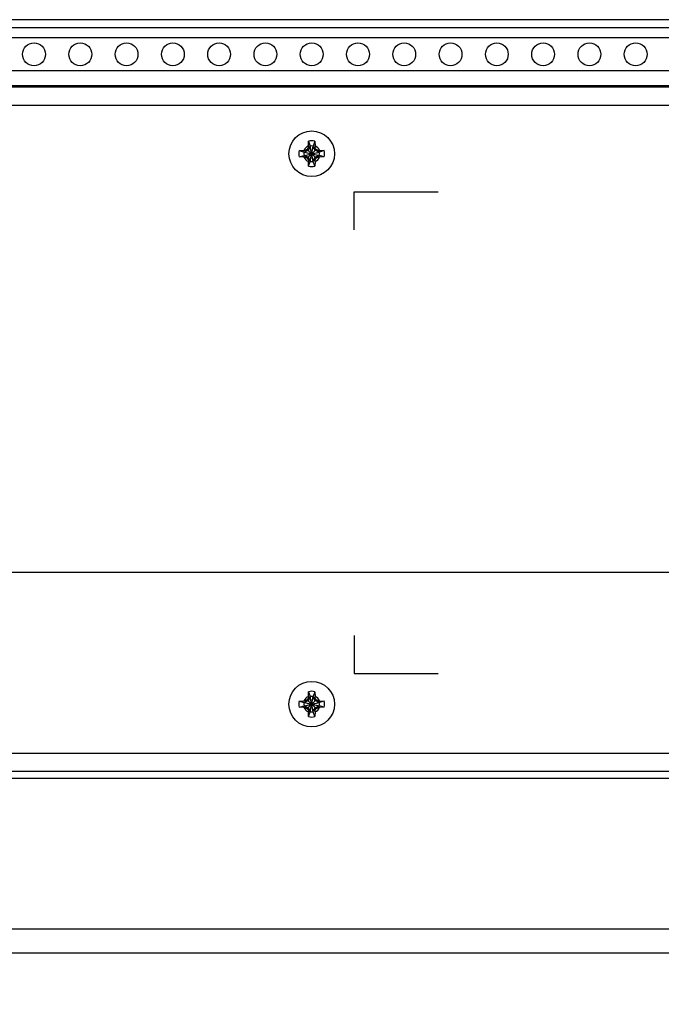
# Model space of a CAD drawing. Header units: inches. Extents: x 0 to 34, y 0 to 22.
# Tile 9 of 20: x 16.1 to 17.4, y 9.2 to 11.3. Entities that reach past the tile are written whole.
import ezdxf

# ---------------------------------------------------------------- set-up
doc = ezdxf.new("R2010")
doc.units = ezdxf.units.IN
doc.header["$LTSCALE"] = 1.87
doc.header["$MEASUREMENT"] = 0
doc.layers.get('0').update_dxf_attribs({"linetype": 'CONTINUOUS'})
doc.layers.add('DIMENSIONS', color=7, linetype='CONTINUOUS')
doc.styles.get("Standard").update_dxf_attribs({"font": 'txt', "width": 0.8})
doc.dimstyles.new('DIMSTYLE_1', dxfattribs={"dimtxt": 0.125, "dimasz": 0.18, "dimexe": 0.125, "dimexo": 0.0625, "dimgap": 0.0625, "dimtad": 0, "dimtih": 1, "dimtoh": 1, "dimlfac": 2, "dimdsep": 46, "dimtxsty": 'STANDARD', "dimblk": '_FILLED', "dimblk1": '_FILLED', "dimblk2": '_FILLED', "dimcen": 0.09, "dimadec": 0, "dimazin": 0, "dimtp": 0.001, "dimtm": 0.001, "dimtfac": 1, "dimtofl": 0, "dimtmove": 0, "dimatfit": 3, "dimldrblk": '_FILLED', "dimfxl": 1, "dimtolj": 1, "dimarcsym": 0})

# ---------------------------------------------------------------- blocks, each defined once
blk = doc.blocks.new('_FILLED')
at = {"color": 0, "linetype": 'BYBLOCK'}
blk.add_solid([(0, 0), (-1, 0.174), (-1, -0.174)], dxfattribs=at)
blk = doc.blocks.new('*D1')
at = {"layer": 'DIMENSIONS', "color": 2, "linetype": 'CONTINUOUS'}
for p, q in [((15.1852, 9.7817), (15.1852, 6.7915)), ((15.5397, 9.7817), (15.5397, 6.7915)), ((15.1852, 6.9165), (14.8252, 6.9165)), ((15.5397, 6.9165), (15.8391, 6.9165))]:
    blk.add_line(p, q, dxfattribs=at)
at = {"layer": 'DIMENSIONS', "color": 2, "linetype": 'CONTINUOUS', "xscale": 0.18, "yscale": 0.18, "zscale": 0.18}
blk.add_blockref('_FILLED', (15.1852, 6.9165), dxfattribs=at)
at = {"layer": 'DIMENSIONS', "color": 2, "linetype": 'CONTINUOUS', "xscale": 0.18, "yscale": 0.18, "zscale": 0.18, "rotation": 180}
blk.add_blockref('_FILLED', (15.5397, 6.9165), dxfattribs=at)
at = {"layer": 'DIMENSIONS', "color": 2, "linetype": 'CONTINUOUS', "insert": (15.9016, 6.979), "char_height": 0.125, "width": 1.225, "attachment_point": 1, "line_spacing_factor": 0.9}
blk.add_mtext('18.01{\\Ftxt.shx;\\W1.000000;\\H0.125000; }[.709]', dxfattribs=at)
blk = doc.blocks.new('*D2')
at = {"layer": 'DIMENSIONS', "color": 2, "linetype": 'CONTINUOUS'}
for p, q in [((19.299, 9.9087), (19.299, 8.2915)), ((15.5397, 9.7817), (15.5397, 8.2915)), ((15.5397, 8.4165), (16.6444, 8.4165)), ((19.299, 8.4165), (18.1944, 8.4165))]:
    blk.add_line(p, q, dxfattribs=at)
at = {"layer": 'DIMENSIONS', "color": 2, "linetype": 'CONTINUOUS', "xscale": 0.18, "yscale": 0.18, "zscale": 0.18, "rotation": 180}
blk.add_blockref('_FILLED', (15.5397, 8.4165), dxfattribs=at)
at = {"layer": 'DIMENSIONS', "color": 2, "linetype": 'CONTINUOUS', "xscale": 0.18, "yscale": 0.18, "zscale": 0.18}
blk.add_blockref('_FILLED', (19.299, 8.4165), dxfattribs=at)
at = {"layer": 'DIMENSIONS', "color": 2, "linetype": 'CONTINUOUS', "insert": (17.4194, 8.479), "char_height": 0.125, "width": 1.425, "attachment_point": 2, "line_spacing_factor": 0.9}
blk.add_mtext('190.97{\\Ftxt.shx;\\W1.000000;\\H0.125000; }[7.518]', dxfattribs=at)
blk = doc.blocks.new('*D6')
at = {"layer": 'DIMENSIONS', "color": 2, "linetype": 'CONTINUOUS'}
for p, q in [((20.7134, 10.1294), (12.5102, 10.1294)), ((12.6352, 10.1294), (12.6352, 9.8438)), ((12.6352, 9.3082), (12.6352, 9.5938)), ((13.8336, 9.3082), (12.5102, 9.3082))]:
    blk.add_line(p, q, dxfattribs=at)
at = {"layer": 'DIMENSIONS', "color": 2, "linetype": 'CONTINUOUS', "xscale": 0.18, "yscale": 0.18, "zscale": 0.18}
for p, rotation in [((12.6352, 10.1294), 90), ((12.6352, 9.3082), 270)]:
    blk.add_blockref('_FILLED', p, dxfattribs=dict(at, rotation=rotation))
at = {"layer": 'DIMENSIONS', "color": 2, "linetype": 'CONTINUOUS', "insert": (12.6352, 9.7813), "char_height": 0.125, "width": 1.325, "attachment_point": 2, "line_spacing_factor": 0.9}
blk.add_mtext('41.72{\\Ftxt.shx;\\W1.000000;\\H0.125000; }[1.642]', dxfattribs=at)

msp = doc.modelspace()

# ---------------------------------------------------------------- linework, layer by layer
at = {"color": 7, "linetype": 'CONTINUOUS'}
for p, q in [((21.1372, 11.3229), (13.9345, 11.3229)), ((21.1372, 11.3052), (13.9345, 11.3052)), ((21.1372, 11.2835), (13.9345, 11.2835)), ((21.1372, 11.2126), (13.9345, 11.2126)), ((22.336, 11.1802), (13.9345, 11.1802)), ((16.678, 11.0502), (16.6784, 11.0603)), ((16.6784, 11.0603), (16.6818, 11.0499)), ((16.6921, 11.0603), (16.6887, 11.0499)), ((16.6921, 11.0603), (16.6925, 11.0502)), ((16.6583, 11.0402), (16.6685, 11.0407)), ((16.6583, 11.0402), (16.6688, 11.0368)), ((16.6688, 11.0368), (16.7017, 11.0299)), ((16.6688, 11.0299), (16.7017, 11.0368)), ((16.6701, 11.0368), (16.6688, 11.0368)), ((16.6775, 11.0411), (16.6701, 11.0368)), ((16.6721, 11.0407), (16.6701, 11.0368)), ((16.6701, 11.0368), (16.7003, 11.0299)), ((16.6701, 11.0299), (16.7003, 11.0368)), ((16.6757, 11.0429), (16.6948, 11.0239)), ((16.6757, 11.0239), (16.6948, 11.0429)), ((16.6818, 11.0485), (16.6775, 11.0411)), ((16.6779, 11.0466), (16.6818, 11.0485)), ((16.6818, 11.0499), (16.6818, 11.0485)), ((16.6818, 11.0169), (16.6887, 11.0499)), ((16.6887, 11.0169), (16.6818, 11.0499)), ((16.6818, 11.0183), (16.6887, 11.0485)), ((16.6887, 11.0183), (16.6818, 11.0485)), ((16.6887, 11.0485), (16.6887, 11.0499)), ((16.693, 11.0411), (16.6887, 11.0485)), ((16.6887, 11.0485), (16.6926, 11.0466)), ((16.7003, 11.0368), (16.693, 11.0411)), ((16.6984, 11.0407), (16.7003, 11.0368)), ((16.7017, 11.0368), (16.7003, 11.0368)), ((16.7122, 11.0402), (16.7017, 11.0368)), ((16.702, 11.0407), (16.7122, 11.0402)), ((16.6583, 11.0266), (16.6688, 11.0299)), ((16.6685, 11.0261), (16.6583, 11.0266)), ((16.6688, 11.0299), (16.6701, 11.0299)), ((16.6701, 11.0299), (16.6775, 11.0257)), ((16.6721, 11.026), (16.6701, 11.0299)), ((16.6775, 11.0257), (16.6818, 11.0183)), ((16.6818, 11.0183), (16.6779, 11.0202)), ((16.6784, 11.0064), (16.678, 11.0166)), ((16.6784, 11.0064), (16.6818, 11.0169)), ((16.6818, 11.0183), (16.6818, 11.0169)), ((16.6887, 11.0183), (16.693, 11.0257)), ((16.6926, 11.0202), (16.6887, 11.0183)), ((16.6887, 11.0169), (16.6887, 11.0183)), ((16.6921, 11.0064), (16.6887, 11.0169)), ((16.6925, 11.0166), (16.6921, 11.0064)), ((16.693, 11.0257), (16.7003, 11.0299)), ((16.7003, 11.0299), (16.6984, 11.026)), ((16.7003, 11.0299), (16.7017, 11.0299)), ((16.7122, 11.0266), (16.7017, 11.0299)), ((16.7122, 11.0266), (16.702, 11.0261)), ((16.678, 9.8617), (16.6784, 9.8718)), ((16.6784, 9.8718), (16.6818, 9.8614)), ((16.6921, 9.8718), (16.6887, 9.8614)), ((16.6921, 9.8718), (16.6925, 9.8617)), ((16.6583, 9.8517), (16.6685, 9.8522)), ((16.6583, 9.8517), (16.6688, 9.8483)), ((16.6701, 9.8483), (16.6688, 9.8483)), ((16.6688, 9.8483), (16.7017, 9.8414)), ((16.6688, 9.8414), (16.7017, 9.8483)), ((16.6775, 9.8526), (16.6701, 9.8483)), ((16.6721, 9.8522), (16.6701, 9.8483)), ((16.6701, 9.8483), (16.7003, 9.8414)), ((16.6701, 9.8414), (16.7003, 9.8483)), ((16.6757, 9.8544), (16.6948, 9.8354)), ((16.6757, 9.8354), (16.6948, 9.8544)), ((16.6818, 9.86), (16.6775, 9.8526)), ((16.6779, 9.8581), (16.6818, 9.86)), ((16.6887, 9.8284), (16.6818, 9.8614)), ((16.6818, 9.8614), (16.6818, 9.86)), ((16.6818, 9.8284), (16.6887, 9.8614)), ((16.6887, 9.8298), (16.6818, 9.86)), ((16.6818, 9.8298), (16.6887, 9.86)), ((16.6887, 9.86), (16.6887, 9.8614)), ((16.6887, 9.86), (16.6926, 9.8581)), ((16.693, 9.8526), (16.6887, 9.86)), ((16.7003, 9.8483), (16.693, 9.8526)), ((16.6984, 9.8522), (16.7003, 9.8483)), ((16.7017, 9.8483), (16.7003, 9.8483)), ((16.7122, 9.8517), (16.7017, 9.8483)), ((16.702, 9.8522), (16.7122, 9.8517)), ((16.6583, 9.8381), (16.6688, 9.8414)), ((16.6685, 9.8376), (16.6583, 9.8381)), ((16.6688, 9.8414), (16.6701, 9.8414)), ((16.6701, 9.8414), (16.6775, 9.8372)), ((16.6721, 9.8375), (16.6701, 9.8414)), ((16.6775, 9.8372), (16.6818, 9.8298)), ((16.6818, 9.8298), (16.6779, 9.8317)), ((16.6784, 9.8179), (16.678, 9.8281)), ((16.6784, 9.8179), (16.6818, 9.8284)), ((16.6818, 9.8298), (16.6818, 9.8284)), ((16.6887, 9.8298), (16.693, 9.8372)), ((16.6926, 9.8317), (16.6887, 9.8298)), ((16.6887, 9.8284), (16.6887, 9.8298)), ((16.6921, 9.8179), (16.6887, 9.8284)), ((16.6925, 9.8281), (16.6921, 9.8179)), ((16.693, 9.8372), (16.7003, 9.8414)), ((16.7003, 9.8414), (16.6984, 9.8375)), ((16.7003, 9.8414), (16.7017, 9.8414)), ((16.7122, 9.8381), (16.7017, 9.8414)), ((16.7122, 9.8381), (16.702, 9.8376)), ((22.3744, 9.6847), (13.8961, 9.6847)), ((13.8961, 9.3594), (22.3744, 9.3594)), ((13.4049, 9.3082), (22.8656, 9.3082))]:
    msp.add_line(p, q, dxfattribs=at)
at = {"color": 3, "linetype": 'CONTINUOUS'}
for p, q in [((13.9258, 11.1781), (22.3447, 11.1781)), ((13.9258, 11.1386), (22.3447, 11.1386)), ((13.9258, 9.7391), (22.3447, 9.7391)), ((22.3447, 9.6996), (13.9258, 9.6996))]:
    msp.add_line(p, q, dxfattribs=at)
at = {"color": 40, "linetype": 'CONTINUOUS'}
for p, q in [((16.7767, 10.8693), (16.7767, 10.9511)), ((16.7767, 10.9511), (16.9585, 10.9511)), ((16.7767, 9.9928), (16.7767, 9.9111)), ((16.7767, 9.9111), (16.9585, 9.9111))]:
    msp.add_line(p, q, dxfattribs=at)
at = {"color": 7, "linetype": 'CONTINUOUS'}
for centre, radius in [((16.0852, 11.2481), 0.0246), ((16.1852, 11.2481), 0.0246), ((16.2852, 11.2481), 0.0246), ((16.3852, 11.2481), 0.0246), ((16.4852, 11.2481), 0.0246), ((16.5852, 11.2481), 0.0246), ((16.6852, 11.2481), 0.0246), ((16.7852, 11.2481), 0.0246), ((16.8852, 11.2481), 0.0246), ((16.9852, 11.2481), 0.0246), ((17.0852, 11.2481), 0.0246), ((17.1852, 11.2481), 0.0246), ((17.2852, 11.2481), 0.0246), ((17.3852, 11.2481), 0.0246), ((16.6852, 11.0334), 0.0492), ((16.6852, 9.8449), 0.0492)]:
    msp.add_circle(centre, radius, dxfattribs=at)
for centre, radius, start, end in [((16.6852, 11.0334), 0.0278, 75.8131, 104.1869), ((16.6852, 11.0334), 0.0278, 165.8131, 194.1869), ((16.6852, 11.0334), 0.0168, 168.1893, 191.8107), ((16.6852, 11.0334), 0.0183, 113.4465, 156.5535), ((16.6847, 10.4481), 0.5927, 91.2199, 91.5662), ((17.1753, 10.1846), 0.9931, 120.1991, 120.4448), ((17.534, 10.5434), 0.9931, 149.5552, 149.8009), ((17.2731, 11.0339), 0.5954, 178.4345, 178.7793), ((16.6852, 11.0334), 0.0168, 78.1893, 101.8107), ((16.1, 11.034), 0.5927, 1.2199, 1.5662), ((16.6852, 11.0334), 0.0183, 23.4465, 66.5535), ((15.8365, 10.5434), 0.9931, 30.1991, 30.4448), ((16.1952, 10.1846), 0.9931, 59.5552, 59.8009), ((16.6857, 10.4455), 0.5954, 88.4345, 88.7793), ((16.6852, 11.0334), 0.0168, 348.1893, 11.8107), ((16.6852, 11.0334), 0.0278, 345.8131, 14.1869), ((16.6852, 11.0334), 0.0183, 203.4465, 246.5535), ((16.6847, 11.6212), 0.5954, 268.4345, 268.7793), ((17.1753, 11.8822), 0.9931, 239.5552, 239.8009), ((17.534, 11.5234), 0.9931, 210.1991, 210.4448), ((17.2705, 11.0328), 0.5927, 181.2199, 181.5662), ((16.6852, 11.0334), 0.0168, 258.1893, 281.8107), ((16.6852, 11.0334), 0.0183, 293.4465, 336.5535), ((16.0974, 11.0329), 0.5954, 358.4345, 358.7793), ((15.8365, 11.5234), 0.9931, 329.5552, 329.8009), ((16.1952, 11.8822), 0.9931, 300.1991, 300.4448), ((16.6858, 11.6186), 0.5927, 271.2199, 271.5662), ((16.6852, 11.0334), 0.0278, 255.8131, 284.1869), ((16.6852, 9.8449), 0.0278, 75.8131, 104.1869), ((16.6852, 9.8449), 0.0278, 165.8131, 194.1869), ((16.6852, 9.8449), 0.0168, 168.1893, 191.8107), ((16.6852, 9.8449), 0.0183, 113.4465, 156.5535), ((16.6847, 9.2596), 0.5927, 91.2199, 91.5662), ((17.1753, 8.9961), 0.9931, 120.1991, 120.4448), ((17.534, 9.3549), 0.9931, 149.5552, 149.8009), ((17.2731, 9.8454), 0.5954, 178.4345, 178.7793), ((16.6852, 9.8449), 0.0168, 78.1893, 101.8107), ((16.1, 9.8455), 0.5927, 1.2199, 1.5662), ((16.6852, 9.8449), 0.0183, 23.4465, 66.5535), ((15.8365, 9.3549), 0.9931, 30.1991, 30.4448), ((16.1952, 8.9961), 0.9931, 59.5552, 59.8009), ((16.6857, 9.257), 0.5954, 88.4345, 88.7793), ((16.6852, 9.8449), 0.0168, 348.1893, 11.8107), ((16.6852, 9.8449), 0.0278, 345.8131, 14.1869), ((16.6852, 9.8449), 0.0183, 203.4465, 246.5535), ((16.6847, 10.4327), 0.5954, 268.4345, 268.7793), ((17.1753, 10.6937), 0.9931, 239.5552, 239.8009), ((17.534, 10.3349), 0.9931, 210.1991, 210.4448), ((17.2705, 9.8443), 0.5927, 181.2199, 181.5662), ((16.6852, 9.8449), 0.0168, 258.1893, 281.8107), ((16.6852, 9.8449), 0.0183, 293.4465, 336.5535), ((16.0974, 9.8444), 0.5954, 358.4345, 358.7793), ((15.8365, 10.3349), 0.9931, 329.5552, 329.8009), ((16.1952, 10.6937), 0.9931, 300.1991, 300.4448), ((16.6858, 10.4301), 0.5927, 271.2199, 271.5662), ((16.6852, 9.8449), 0.0278, 255.8131, 284.1869)]:
    msp.add_arc(centre, radius, start, end, dxfattribs=at)

# ---------------------------------------------------------------- dimensions: what is measured, and where the dimension line sits
at = {"layer": 'DIMENSIONS', "color": 2, "linetype": 'CONTINUOUS'}
dim = msp.add_linear_dim(base=(12.6352, 9.3082), p1=(20.7759, 10.1294), p2=(13.8961, 9.3082), angle=270, dimstyle='DIMSTYLE_1', dxfattribs=at)
dim.commit()
dim.dimension.update_dxf_attribs({"geometry": '*D6', "text_midpoint": (12.6352, 9.7188), "dimtype": 160})
for base, p1, p2, picture, middle in [((19.299, 8.4165), (15.5397, 9.8442), (19.299, 9.9712), '*D2', (17.4194, 8.4165)), ((15.5397, 6.9165), (15.1852, 9.8442), (15.5397, 9.8442), '*D1', (16.5141, 6.9165))]:
    dim = msp.add_linear_dim(base=base, p1=p1, p2=p2, dimstyle='DIMSTYLE_1', dxfattribs=at)
    dim.commit()
    dim.dimension.update_dxf_attribs({"geometry": picture, "text_midpoint": middle, "dimtype": 160})

doc.saveas('drawing.dxf')
